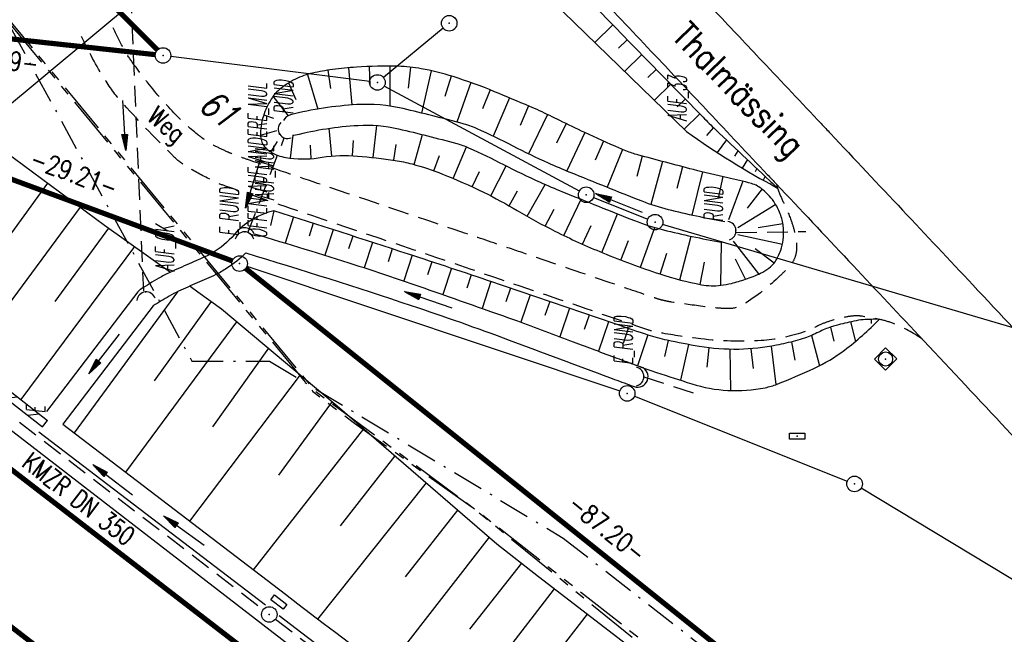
# Model space of a CAD drawing. Extents: x 448150 to 449332, y 437108 to 438384.
# Tile 142 of 172: x 449068 to 449162, y 437456 to 437515. Entities that reach past the tile are written whole.
import ezdxf
from ezdxf.enums import TextEntityAlignment as Align

# ---------------------------------------------------------------- set-up
doc = ezdxf.new("R2010")
doc.units = 0
doc.header["$LTSCALE"] = 2
doc.header["$MEASUREMENT"] = 0
for name, pattern in [('AUSGEZOGEN', [0]), ('BAB-FM2', [2.6, 1.5, -0.5, 0.1, -0.5]), ('GESTRICH-X2', [1.5, 1, -0.5]), ('PHANTOMX2', [5, 2.5, -0.5, 0.5, -0.5, 0.5, -0.5])]:
    doc.linetypes.add(name, pattern=pattern)
doc.layers.get('0').update_dxf_attribs({"linetype": 'AUSGEZOGEN'})
for name, color, linetype in [('212-GRENZL-BAB', 7, 'AUSGEZOGEN'), ('213-ABSTAND', 8, 'AUSGEZOGEN'), ('213-FLSTNR', 8, 'AUSGEZOGEN'), ('213-GRENZL', 8, 'AUSGEZOGEN'), ('213-GRENZL-BAB', 7, 'AUSGEZOGEN'), ('213-GRENZP', 8, 'AUSGEZOGEN'), ('213GRENZP-BAB', 7, 'AUSGEZOGEN'), ('ANMERKUNG', 7, 'CONTINUOUS'), ('BAB_FM', 5, 'BAB-FM2'), ('BOESCHG', 250, 'AUSGEZOGEN'), ('DURCHL', 200, 'GESTRICH-X2'), ('FBRTOP', 250, 'AUSGEZOGEN'), ('KANAL', 7, 'GESTRICH-X2'), ('Lichtwellenleiter COLT', 46, 'PHANTOMX2'), ('Lichtwellenleiter GLH', 46, 'PHANTOMX2'), ('MULDE', 250, 'AUSGEZOGEN'), ('PFEIL', 7, 'CONTINUOUS'), ('PFEILTOP', 200, 'AUSGEZOGEN'), ('Planeinteilung', 250, 'CONTINUOUS'), ('RAHMEN', 7, 'AUSGEZOGEN'), ('Rinne', 200, 'CONTINUOUS'), ('SCHLITZRINNE', 200, 'AUSGEZOGEN'), ('SCHRIFT', 7, 'AUSGEZOGEN'), ('SCHSYMBOL', 200, 'AUSGEZOGEN'), ('STRASSE', 250, 'AUSGEZOGEN'), ('TEXTO', 4, 'CONTINUOUS'), ('WEG', 250, 'GESTRICH-X2')]:
    doc.layers.add(name, color=color, linetype=linetype)
doc.styles.add('ROMANS', font='romans.shx', dxfattribs={"width": 0.8})

# ---------------------------------------------------------------- blocks, each defined once
blk = doc.blocks.new('DL')
at = {"color": 0}
blk.add_arc((-0.311, 0.025), 0.91, 282.5363, 77.4637, dxfattribs=at)
blk.add_point((0.597, 0.003), dxfattribs=at)
blk = doc.blocks.new('30')
at = {"color": 0}
for p, q in [((-0.75, -0.29), (-0.75, 0.293)), ((-0.75, 0.293), (0.753, 0.293)), ((0.753, 0.293), (0.753, -0.29)), ((0.753, -0.29), (-0.75, -0.29))]:
    blk.add_line(p, q, dxfattribs=at)
blk.add_point((0, 0), dxfattribs=at)
blk = doc.blocks.new('GST')
at = {"color": 0}
blk.add_circle((0, 0), 0.75, dxfattribs=at)
blk.add_point((0, 0), dxfattribs=at)
blk = doc.blocks.new('13')
blk.add_lwpolyline([(0.755, 1.218), (-0.748, 1.218), (-0.748, 1.801), (0.755, 1.801)], close=True)
at = {"rotation": 180}
blk.add_blockref('GST', (0, 0), dxfattribs=at)
blk = doc.blocks.new('1135594')
at = {"layer": 'RAHMEN'}
blk.add_line((950, 5), (950, 589), dxfattribs=at)
blk = doc.blocks.new('PFEIL2')
at = {"color": 0}
for p, q in [((0.88, 0.002), (-2.401, -0.012)), ((0.881, -0.271), (0.879, 0.276)), ((0.879, 0.276), (2.429, 0.009)), ((0.911, 0.27), (0.879, 0.265)), ((0.965, 0.261), (0.879, 0.246)), ((1.019, 0.252), (0.879, 0.228)), ((1.073, 0.242), (0.879, 0.209)), ((1.127, 0.233), (0.879, 0.191)), ((1.181, 0.224), (0.879, 0.172)), ((1.235, 0.214), (0.879, 0.154)), ((1.289, 0.205), (0.879, 0.135)), ((1.343, 0.196), (0.879, 0.117)), ((1.397, 0.187), (0.879, 0.098)), ((1.451, 0.177), (0.879, 0.08)), ((1.505, 0.168), (0.879, 0.061)), ((1.559, 0.159), (0.88, 0.043)), ((1.613, 0.149), (0.88, 0.024)), ((1.668, 0.14), (0.88, 0.006)), ((1.722, 0.131), (0.88, -0.013)), ((1.776, 0.121), (0.88, -0.031)), ((1.83, 0.112), (0.88, -0.05)), ((1.884, 0.103), (0.88, -0.068)), ((1.938, 0.094), (0.88, -0.087)), ((1.992, 0.084), (0.88, -0.105)), ((2.046, 0.075), (0.88, -0.124)), ((2.1, 0.066), (0.88, -0.142)), ((2.154, 0.056), (0.88, -0.161)), ((2.208, 0.047), (0.88, -0.179)), ((2.262, 0.038), (0.881, -0.198)), ((2.316, 0.029), (0.881, -0.216)), ((2.37, 0.019), (0.881, -0.235)), ((2.424, 0.01), (0.881, -0.253)), ((2.429, 0.009), (0.881, -0.271))]:
    blk.add_line(p, q, dxfattribs=at)
blk = doc.blocks.new('20')
blk.add_lwpolyline([(-0.754, -0.751), (0.754, -0.751), (0.754, 0.75), (-0.754, 0.75)], close=True)
blk.add_circle((0, 0), 0.676)
blk.add_point((0, 0))

msp = doc.modelspace()

# ---------------------------------------------------------------- hatches: boundary and pattern name
at = {"layer": 'Rinne'}
h = msp.add_hatch(dxfattribs=at)
h.set_pattern_fill('ANSI31', color=256, scale=15, style=0)
h.set_pattern_definition([(7.02, (449061.0472, 437483.8373), (-0.22914, 1.86095), [])])
h.paths.add_polyline_path([(449069.731, 437476.043), (449070.223, 437476.673), (449061.047, 437483.837), (449060.555, 437483.207)])
at = {"layer": 'SCHLITZRINNE'}
h = msp.add_hatch(dxfattribs=at)
h.set_pattern_fill('_USER', color=256, scale=1.5, angle=45, style=0, pattern_type=0)
h.set_pattern_definition([(0.19809, (448696.2442, 437758.0261), (-0.005186, 1.499991), [])])
edge = h.paths.add_edge_path()
edge.add_arc((450103.943, 439168.643), 1992.851, 225.253931, 225.326505)
edge.add_arc((450104.379, 439169.084), 1993.471, 225.326505, 225.685513)
edge.add_arc((450114.112, 439179.052), 2007.404, 225.685514, 226.043274)
edge.add_arc((450116.374, 439181.397), 2010.661, 226.043274, 226.400342)
edge.add_arc((450108.345, 439172.967), 1999.019, 226.400342, 226.758448)
edge.add_arc((450107.359, 439171.918), 1997.58, 226.758448, 227.116898)
edge.add_arc((450114.22, 439179.306), 2007.663, 227.116898, 227.474446)
edge.add_arc((450112.044, 439176.933), 2004.443, 227.474446, 227.83238)
edge.add_arc((450107.824, 439172.273), 1998.156, 227.83238, 228.190877)
edge.add_arc((450107.663, 439172.094), 1997.915, 228.190877, 228.549748)
edge.add_arc((450107.034, 439171.381), 1996.965, 228.549748, 228.908704)
edge.add_arc((450111.572, 439176.585), 2003.869, 228.908704, 229.265964)
edge.add_arc((450119.093, 439185.318), 2015.394, 229.265964, 229.6222)
edge.add_arc((450115.134, 439180.663), 2009.284, 229.6222, 229.979919)
edge.add_arc((450101.808, 439164.793), 1988.56, 229.979919, 230.339497)
edge.add_arc((450135.905, 439205.921), 2041.985, 230.339497, 230.699144)
edge.add_arc((450015.788, 439059.171), 1852.343, 230.699144, 231.076753)
edge.add_arc((450440.038, 439584.513), 2527.6, 231.076753, 231.41321)
edge.add_arc((449605.176, 438538.206), 1189.037, 231.413211, 231.903765)
edge.add_arc((451876.599, 441435.451), 4870.53, 231.903765, 232.054115)
edge.add_arc((449764.385, 438726.671), 1435.572, 232.054115, 232.331051)
edge.add_arc((663048.573, 714993.472), 350453.466, 232.33105148, 232.33182369)
edge.add_arc((452105.708, 441751.773), 5260.885, 232.331837, 232.33814)
edge.add_arc((1083717.784, 1260087.558), 1038995.508, 232.338139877, 232.338829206)
edge.add_arc((362297.748, 325361.769), 141749.668, 52.33595822, 52.34101086, ccw=False)
edge.add_arc((130991.073, 25697.409), 520301.522, 52.33458173, 52.33595822, ccw=False)
edge.add_arc((597397.743, 629905.021), 242982.187, 232.33379622, 232.33674373)
edge.add_arc((1091510.304, 1270060.009), 1051651.236, 232.336743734, 232.337424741)
edge.add_arc((63904.407, -61307.138), 630166.935, 52.33651599, 52.337652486, ccw=False)
edge.add_line((448950.678, 437541.271), (448965.933, 437529.496))
edge.add_arc((450103.943, 439168.643), 1993.351, 225.253931, 225.326505)
edge.add_arc((450104.379, 439169.084), 1993.971, 225.326505, 225.633952)
h = msp.add_hatch(dxfattribs=at)
h.set_pattern_fill('_USER', color=256, scale=1.5, angle=45, style=0, pattern_type=0)
h.set_pattern_definition([(1.0848, (448717.7677, 437736.8698), (-0.0283982, 1.4997312), [])])
edge = h.paths.add_edge_path()
edge.add_arc((450104.379, 439169.084), 1993.971, 225.677136, 225.685513)
edge.add_arc((450114.112, 439179.052), 2007.904, 225.685514, 226.043274)
edge.add_arc((450116.374, 439181.397), 2011.161, 226.043274, 226.348764)
edge.add_arc((450103.943, 439168.643), 1992.851, 225.253931, 225.326505)
edge.add_arc((450104.379, 439169.084), 1993.471, 225.326505, 225.685513)
edge.add_arc((450114.112, 439179.052), 2007.404, 225.685514, 226.043274)
edge.add_arc((450116.374, 439181.397), 2010.661, 226.043274, 226.400342)
edge.add_arc((450108.345, 439172.967), 1999.019, 226.400342, 226.758448)
edge.add_arc((450107.359, 439171.918), 1997.58, 226.758448, 227.116898)
edge.add_arc((450114.22, 439179.306), 2007.663, 227.116898, 227.474446)
edge.add_arc((450112.044, 439176.933), 2004.443, 227.474446, 227.83238)
edge.add_arc((450107.824, 439172.273), 1998.156, 227.83238, 228.190877)
edge.add_arc((450107.663, 439172.094), 1997.915, 228.190877, 228.549748)
edge.add_arc((450107.034, 439171.381), 1996.965, 228.549748, 228.908704)
edge.add_arc((450111.572, 439176.585), 2003.869, 228.908704, 229.265964)
edge.add_arc((450119.093, 439185.318), 2015.394, 229.265964, 229.6222)
edge.add_arc((450115.134, 439180.663), 2009.284, 229.6222, 229.979919)
edge.add_arc((450101.808, 439164.793), 1988.56, 229.979919, 230.339497)
edge.add_arc((450135.905, 439205.921), 2041.985, 230.339497, 230.699144)
edge.add_arc((450015.788, 439059.171), 1852.343, 230.699144, 231.076753)
edge.add_arc((450440.038, 439584.513), 2527.6, 231.076753, 231.41321)
edge.add_arc((449605.176, 438538.206), 1189.037, 231.413211, 231.903765)
edge.add_arc((451876.599, 441435.451), 4870.53, 231.903765, 232.054115)
edge.add_arc((449764.385, 438726.671), 1435.572, 232.054115, 232.331051)
edge.add_arc((663048.573, 714993.472), 350453.466, 232.33105148, 232.33182369)
edge.add_arc((452105.708, 441751.773), 5260.885, 232.331837, 232.33814)
edge.add_arc((1083717.784, 1260087.558), 1038995.508, 232.338139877, 232.338829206)
edge.add_arc((362297.748, 325361.769), 141749.668, 52.33595822, 52.34101086, ccw=False)
edge.add_arc((130991.073, 25697.409), 520301.522, 52.33458173, 52.33595822, ccw=False)
edge.add_arc((597397.743, 629905.021), 242982.187, 232.33379622, 232.33674373)
edge.add_arc((1091510.304, 1270060.009), 1051651.236, 232.336743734, 232.337424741)
edge.add_arc((63904.407, -61307.138), 630166.935, 52.33651599, 52.337652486, ccw=False)
edge.add_line((448950.678, 437541.271), (448965.933, 437529.496))
h = msp.add_hatch(dxfattribs=at)
h.set_pattern_fill('_USER', color=256, scale=1.5, angle=45, style=0, pattern_type=0)
h.set_pattern_definition([(1.92282, (448737.9663, 437717.5835), (-0.05033, 1.4991554), [])])
edge = h.paths.add_edge_path()
edge.add_arc((450116.374, 439181.397), 2011.161, 226.391578, 226.400342)
edge.add_arc((450108.345, 439172.967), 1999.519, 226.400342, 226.758448)
edge.add_arc((450107.359, 439171.918), 1998.08, 226.758448, 227.116898)
edge.add_arc((450114.22, 439179.306), 2008.163, 227.116898, 227.474446)
edge.add_arc((450112.044, 439176.933), 2004.943, 227.474446, 227.83238)
edge.add_arc((450107.824, 439172.273), 1998.656, 227.83238, 228.068653)
edge.add_arc((450103.943, 439168.643), 1992.851, 225.253931, 225.326505)
edge.add_arc((450104.379, 439169.084), 1993.471, 225.326505, 225.685513)
edge.add_arc((450114.112, 439179.052), 2007.404, 225.685514, 226.043274)
edge.add_arc((450116.374, 439181.397), 2010.661, 226.043274, 226.400342)
edge.add_arc((450108.345, 439172.967), 1999.019, 226.400342, 226.758448)
edge.add_arc((450107.359, 439171.918), 1997.58, 226.758448, 227.116898)
edge.add_arc((450114.22, 439179.306), 2007.663, 227.116898, 227.474446)
edge.add_arc((450112.044, 439176.933), 2004.443, 227.474446, 227.83238)
edge.add_arc((450107.824, 439172.273), 1998.156, 227.83238, 228.190877)
edge.add_arc((450107.663, 439172.094), 1997.915, 228.190877, 228.549748)
edge.add_arc((450107.034, 439171.381), 1996.965, 228.549748, 228.908704)
edge.add_arc((450111.572, 439176.585), 2003.869, 228.908704, 229.265964)
edge.add_arc((450119.093, 439185.318), 2015.394, 229.265964, 229.6222)
edge.add_arc((450115.134, 439180.663), 2009.284, 229.6222, 229.979919)
edge.add_arc((450101.808, 439164.793), 1988.56, 229.979919, 230.339497)
edge.add_arc((450135.905, 439205.921), 2041.985, 230.339497, 230.699144)
edge.add_arc((450015.788, 439059.171), 1852.343, 230.699144, 231.076753)
edge.add_arc((450440.038, 439584.513), 2527.6, 231.076753, 231.41321)
edge.add_arc((449605.176, 438538.206), 1189.037, 231.413211, 231.903765)
edge.add_arc((451876.599, 441435.451), 4870.53, 231.903765, 232.054115)
edge.add_arc((449764.385, 438726.671), 1435.572, 232.054115, 232.331051)
edge.add_arc((663048.573, 714993.472), 350453.466, 232.33105148, 232.33182369)
edge.add_arc((452105.708, 441751.773), 5260.885, 232.331837, 232.33814)
edge.add_arc((1083717.784, 1260087.558), 1038995.508, 232.338139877, 232.338829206)
edge.add_arc((362297.748, 325361.769), 141749.668, 52.33595822, 52.34101086, ccw=False)
edge.add_arc((130991.073, 25697.409), 520301.522, 52.33458173, 52.33595822, ccw=False)
edge.add_arc((597397.743, 629905.021), 242982.187, 232.33379622, 232.33674373)
edge.add_arc((1091510.304, 1270060.009), 1051651.236, 232.336743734, 232.337424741)
edge.add_arc((63904.407, -61307.138), 630166.935, 52.33651599, 52.337652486, ccw=False)
edge.add_line((448950.678, 437541.271), (448965.933, 437529.496))
h = msp.add_hatch(dxfattribs=at)
h.set_pattern_fill('_USER', color=256, scale=1.5, angle=45, style=0, pattern_type=0)
h.set_pattern_definition([(5.43336, (448830.8072, 437635.437), (-0.142032, 1.4932605), [])])
edge = h.paths.add_edge_path()
edge.add_arc((450115.134, 439180.663), 2009.784, 229.703318, 229.979919)
edge.add_arc((450101.808, 439164.793), 1989.06, 229.979919, 230.339497)
edge.add_arc((450135.905, 439205.921), 2042.485, 230.339497, 230.699144)
edge.add_arc((450015.788, 439059.171), 1852.843, 230.699144, 231.076753)
edge.add_arc((450440.038, 439584.513), 2528.1, 231.076753, 231.211068)
edge.add_arc((450103.943, 439168.643), 1992.851, 225.253931, 225.326505)
edge.add_arc((450104.379, 439169.084), 1993.471, 225.326505, 225.685513)
edge.add_arc((450114.112, 439179.052), 2007.404, 225.685514, 226.043274)
edge.add_arc((450116.374, 439181.397), 2010.661, 226.043274, 226.400342)
edge.add_arc((450108.345, 439172.967), 1999.019, 226.400342, 226.758448)
edge.add_arc((450107.359, 439171.918), 1997.58, 226.758448, 227.116898)
edge.add_arc((450114.22, 439179.306), 2007.663, 227.116898, 227.474446)
edge.add_arc((450112.044, 439176.933), 2004.443, 227.474446, 227.83238)
edge.add_arc((450107.824, 439172.273), 1998.156, 227.83238, 228.190877)
edge.add_arc((450107.663, 439172.094), 1997.915, 228.190877, 228.549748)
edge.add_arc((450107.034, 439171.381), 1996.965, 228.549748, 228.908704)
edge.add_arc((450111.572, 439176.585), 2003.869, 228.908704, 229.265964)
edge.add_arc((450119.093, 439185.318), 2015.394, 229.265964, 229.6222)
edge.add_arc((450115.134, 439180.663), 2009.284, 229.6222, 229.979919)
edge.add_arc((450101.808, 439164.793), 1988.56, 229.979919, 230.339497)
edge.add_arc((450135.905, 439205.921), 2041.985, 230.339497, 230.699144)
edge.add_arc((450015.788, 439059.171), 1852.343, 230.699144, 231.076753)
edge.add_arc((450440.038, 439584.513), 2527.6, 231.076753, 231.41321)
edge.add_arc((449605.176, 438538.206), 1189.037, 231.413211, 231.903765)
edge.add_arc((451876.599, 441435.451), 4870.53, 231.903765, 232.054115)
edge.add_arc((449764.385, 438726.671), 1435.572, 232.054115, 232.331051)
edge.add_arc((663048.573, 714993.472), 350453.466, 232.33105148, 232.33182369)
edge.add_arc((452105.708, 441751.773), 5260.885, 232.331837, 232.33814)
edge.add_arc((1083717.784, 1260087.558), 1038995.508, 232.338139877, 232.338829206)
edge.add_arc((362297.748, 325361.769), 141749.668, 52.33595822, 52.34101086, ccw=False)
edge.add_arc((130991.073, 25697.409), 520301.522, 52.33458173, 52.33595822, ccw=False)
edge.add_arc((597397.743, 629905.021), 242982.187, 232.33379622, 232.33674373)
edge.add_arc((1091510.304, 1270060.009), 1051651.236, 232.336743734, 232.337424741)
edge.add_arc((63904.407, -61307.138), 630166.935, 52.33651599, 52.337652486, ccw=False)
edge.add_line((448950.678, 437541.271), (448965.933, 437529.496))

# ---------------------------------------------------------------- linework, layer by layer
at = {"layer": '212-GRENZL-BAB', "const_width": 0.5, "flags": 128}
msp.add_lwpolyline([(449073.298, 437512.738), (449042.336, 437516.119)], dxfattribs=at)
at = {"layer": '213-GRENZL'}
for p, q in [((449108.341, 437514.493), (449102.579, 437509.737)), ((449101.255, 437509.354), (449082.084, 437511.767)), ((449121.459, 437498.786), (449102.66, 437508.905)), ((449122.817, 437498.153), (449128.063, 437496.068)), ((449181.211, 437480.273), (449129.479, 437495.577)), ((449089.431, 437491.552), (449125.359, 437479.509)), ((449126.766, 437478.992), (449147.283, 437470.818)), ((449148.622, 437470.152), (449167.758, 437458.598))]:
    msp.add_line(p, q, dxfattribs=at)
at = {"layer": '213-GRENZL-BAB', "const_width": 0.5, "flags": 128}
for points in [[(449080.81, 437512.391), (449017.88, 437575.462)], [(449080.594, 437511.941), (449042.335, 437516.119)], [(449062.033, 437501.67), (449088.016, 437492.051)], [(449156.194, 437437.749), (449089.305, 437491.321)]]:
    msp.add_lwpolyline(points, dxfattribs=at)
at = {"layer": 'BAB_FM'}
msp.add_lwpolyline([(448987.237, 437575.914), (449009.214, 437556.834), (449046.714, 437551.227), (449084.129, 437482.381), (449091.605, 437482.381), (449119.908, 437465.32), (449159.338, 437434.574), (449198.349, 437403.286), (449215.643, 437390.518)], dxfattribs=at)
at = {"layer": 'BOESCHG'}
for p, q in [((449122.946, 437513.126), (449124.689, 437514.812)), ((449125.232, 437512.552), (449126.08, 437513.376)), ((449125.821, 437510.332), (449127.474, 437511.941)), ((449097.223, 437510.438), (449097.495, 437508.676)), ((449099.208, 437510.674), (449099.524, 437507.087)), ((449101.205, 437510.796), (449101.274, 437508.967)), ((449103.204, 437510.829), (449103.184, 437506.979)), ((449105.201, 437510.739), (449104.978, 437508.705)), ((449107.17, 437510.393), (449106.252, 437506.311)), ((449128.064, 437509.722), (449128.87, 437510.509)), ((449095.265, 437510.036), (449096.254, 437506.692)), ((449109.103, 437509.881), (449108.495, 437507.892)), ((449093.447, 437509.217), (449094.144, 437507.601)), ((449111.001, 437509.25), (449109.648, 437505.442)), ((449112.871, 437508.542), (449112.134, 437506.712)), ((449128.695, 437507.539), (449130.268, 437509.079)), ((449091.936, 437507.924), (449093.386, 437506.044)), ((449114.719, 437507.776), (449113.168, 437504.072)), ((449130.9, 437506.897), (449131.669, 437507.651)), ((449116.562, 437506.999), (449115.753, 437505.093)), ((449091.048, 437506.138), (449091.983, 437505.812)), ((449118.383, 437506.173), (449116.571, 437502.364)), ((449131.569, 437504.746), (449133.071, 437506.225)), ((449097.612, 437502.162), (449097.357, 437504.841)), ((449101.6, 437502.009), (449101.955, 437505.105)), ((449120.181, 437505.298), (449119.264, 437503.416)), ((449134.402, 437504.9), (449133.718, 437504.138)), ((449134.49, 437504.816), (449134.491, 437504.816)), ((449090.74, 437504.174), (449092.296, 437504.63)), ((449093.631, 437501.953), (449093.873, 437504.167)), ((449105.54, 437501.342), (449106.339, 437504.23)), ((449121.985, 437504.435), (449120.24, 437500.721)), ((449135.633, 437503.729), (449134.746, 437502.507)), ((449091.735, 437502.542), (449092.384, 437503.579)), ((449095.628, 437501.915), (449095.537, 437503.21)), ((449099.61, 437502.2), (449099.692, 437503.65)), ((449103.584, 437501.752), (449103.803, 437503.27)), ((449109.306, 437500.005), (449110.586, 437503.053)), ((449123.802, 437503.598), (449122.977, 437501.771)), ((449125.632, 437502.792), (449124.128, 437499.147)), ((449135.939, 437503.437), (449135.941, 437503.439)), ((449107.446, 437500.738), (449107.972, 437502.208)), ((449127.528, 437502.161), (449126.998, 437500.187)), ((449136.745, 437502.675), (449136.412, 437502.14)), ((449137.392, 437502.063), (449137.393, 437502.064)), ((449112.932, 437498.319), (449114.416, 437501.207)), ((449129.46, 437501.645), (449128.355, 437497.487)), ((449131.393, 437501.133), (449130.84, 437499.03)), ((449137.654, 437501.815), (449137.145, 437501.008)), ((449138.568, 437500.953), (449138.408, 437500.647)), ((449111.135, 437499.196), (449111.825, 437500.681)), ((449133.329, 437500.632), (449132.294, 437496.46)), ((449135.277, 437500.177), (449134.825, 437498.104)), ((449138.846, 437500.69), (449138.847, 437500.691)), ((449139.358, 437500.209), (449139.187, 437499.827)), ((449070.203, 437499.545), (449065.194, 437492.648)), ((449116.42, 437496.362), (449118.167, 437499.428)), ((449137.226, 437499.73), (449135.828, 437496.019)), ((449139.065, 437498.989), (449137.627, 437497.144)), ((449139.884, 437499.714), (449139.95, 437499.652)), ((449139.95, 437499.652), (449139.93, 437499.516)), ((449140.303, 437499.319), (449140.304, 437499.321)), ((449114.691, 437497.368), (449115.513, 437498.813)), ((449073.353, 437497.234), (449062.547, 437482.666)), ((449119.96, 437494.502), (449121.649, 437497.99)), ((449140.38, 437497.494), (449136.717, 437495.254)), ((449092.014, 437496.893), (449091.696, 437495.48)), ((449093.919, 437496.285), (449093.099, 437493.774)), ((449118.174, 437495.402), (449119.039, 437497.049)), ((449123.612, 437492.87), (449125.14, 437496.589)), ((449076.088, 437495.22), (449070.908, 437488.146)), ((449095.824, 437495.675), (449095.414, 437494.421)), ((449121.774, 437493.658), (449122.585, 437495.472)), ((449127.346, 437491.437), (449128.719, 437495.273)), ((449141.075, 437495.632), (449138.687, 437495.255)), ((449097.728, 437495.063), (449096.923, 437492.597)), ((449099.632, 437494.449), (449099.225, 437493.204)), ((449131.154, 437490.218), (449132.247, 437494.423)), ((449141.024, 437493.642), (449136.737, 437494.557)), ((449078.59, 437493.438), (449067.638, 437478.692)), ((449101.534, 437493.832), (449100.737, 437491.39)), ((449125.471, 437492.132), (449126.191, 437494.009)), ((449135.095, 437489.697), (449135.16, 437493.85)), ((449138.77, 437490.797), (449136.322, 437493.96)), ((449103.436, 437493.214), (449103.029, 437491.967)), ((449105.338, 437492.594), (449104.531, 437490.123)), ((449129.236, 437490.784), (449129.903, 437492.793)), ((449140.219, 437491.826), (449138.404, 437493.217)), ((449107.238, 437491.969), (449106.821, 437490.694)), ((449133.105, 437489.779), (449133.515, 437491.929)), ((449137.468, 437490.279), (449136.509, 437492.231)), ((449109.136, 437491.34), (449108.306, 437488.797)), ((449111.033, 437490.705), (449110.609, 437489.408)), ((449138.584, 437490.712), (449138.583, 437490.714)), ((449112.927, 437490.065), (449112.079, 437487.466)), ((449082.733, 437489.07), (449072.781, 437475.473)), ((449114.821, 437489.421), (449114.377, 437488.117)), ((449116.714, 437488.776), (449115.816, 437486.138)), ((449080.528, 437480.49), (449086.012, 437488.133)), ((449118.607, 437488.13), (449118.149, 437486.785)), ((449120.499, 437487.482), (449119.564, 437484.737)), ((449122.391, 437486.833), (449121.916, 437485.437)), ((449077.747, 437471.677), (449088.462, 437486.188)), ((449124.282, 437486.182), (449123.311, 437483.332)), ((449147.584, 437486.165), (449148.062, 437484.277)), ((449149.568, 437486.412), (449149.596, 437486.017)), ((449126.174, 437485.534), (449125.683, 437484.093)), ((449128.073, 437484.906), (449127.063, 437481.94)), ((449143.815, 437484.854), (449144.586, 437481.938)), ((449145.649, 437485.662), (449145.996, 437484.306)), ((449130.005, 437484.382), (449129.657, 437482.821)), ((449131.966, 437483.984), (449131.198, 437480.548)), ((449139.96, 437483.823), (449140.393, 437480.117)), ((449141.912, 437484.243), (449142.225, 437482.489)), ((449086.126, 437476.063), (449091.528, 437483.619)), ((449133.936, 437483.671), (449133.743, 437481.797)), ((449135.956, 437483.525), (449136.017, 437479.551)), ((449137.984, 437483.574), (449138.194, 437481.66)), ((449083.911, 437466.964), (449094.594, 437481.05)), ((449092.488, 437471.394), (449097.661, 437478.481)), ((449090.071, 437462.255), (449100.691, 437475.871)), ((449098.455, 437466.491), (449103.716, 437473.253)), ((449096.268, 437457.516), (449106.74, 437470.636)), ((449104.691, 437461.587), (449109.765, 437468.018)), ((449102.779, 437452.536), (449112.789, 437465.4)), ((449110.903, 437456.522), (449115.906, 437462.895)), ((449109.192, 437447.631), (449119.063, 437460.439)), ((449117.3, 437451.599), (449122.232, 437457.997))]:
    msp.add_line(p, q, dxfattribs=at)
for points in [[(449091.142, 437549.135, -0.004167), (449097.342, 437543.129, -0.009494), (449110.969, 437529.187, 0.005727), (449133.382, 437505.907, 0.008124), (449134.575, 437504.735, 0.00165), (449140.561, 437499.078)], [(449089.702, 437543.734, 0.010083), (449090.09, 437543.475, -0.005309), (449095.04, 437540.247), (449131.797, 437504.524)], [(448954.691, 437501.956, -0.009019), (448976.82, 437485.783, -0.000877), (448994.474, 437472.337, 0.001124), (449008.265, 437461.845, 0.000367), (449030.897, 437444.731, 0.001371), (449036.972, 437440.171, 0.002262), (449049.18, 437431.144, -0.001268), (449070.999, 437415.078, -0.000443), (449090.542, 437400.583, -0.000825), (449101.007, 437392.781, -0.002277), (449101.56, 437392.363, -0.000041), (449132.439, 437368.815, -0.002303)], [(449154.897, 437352.613, 0.001072), (449139.433, 437364.685, 0.002565), (449132.929, 437369.686, 0.000039), (449101.949, 437393.253, 0.001905), (449101.315, 437393.732, 0.000752), (449089.533, 437402.525, 0.000489), (449071.382, 437416.001, 0.001588), (449050.312, 437431.509, -0.002579), (449037.354, 437441.086, -0.001306), (449030.744, 437446.052, -0.00039), (449008.649, 437462.766, -0.001186), (448994.808, 437473.305, 0.000936), (448977.276, 437486.669, 0.008823), (448955.953, 437502.274, -0.010074)]]:
    msp.add_lwpolyline(points, format="xyb", dxfattribs=at)
for points in [[(449041.235, 437521.941), (449060.059, 437507.076), (449075.717, 437495.484), (449082.055, 437490.971)], [(449082.055, 437490.971), (449082.062, 437490.965)], [(449083.945, 437489.625), (449084.711, 437489.079), (449086.965, 437487.441), (449098.128, 437478.088), (449113.515, 437464.771), (449117.516, 437461.63), (449139.063, 437445.023), (449170.023, 437424.122), (449183.627, 437413.446), (449185.76, 437409.709), (449187.668, 437406.801), (449193.258, 437402.425), (449212.399, 437387.818)]]:
    msp.add_lwpolyline(points, dxfattribs=at)
msp.add_lwpolyline([(449135.095, 437489.697, 0.030183), (449136.108, 437489.881, 0.021919), (449137.468, 437490.279, 0.028276), (449138.918, 437490.866, 0.047211), (449139.725, 437491.345, 0.089756), (449140.317, 437491.966, 0.062151), (449140.864, 437493.073, 0.054473), (449141.095, 437494.081, 0.048335), (449141.119, 437495.246, 0.063526), (449140.871, 437496.447, 0.060748), (449140.312, 437497.601, 0.075108), (449139.149, 437498.92, 0.105654), (449138.038, 437499.509, 0.017262), (449135.753, 437500.074, -0.011995), (449132.457, 437500.853, -0.001733), (449127.087, 437502.279, -0.017393), (449126.557, 437502.441, -0.019631), (449125.328, 437502.92, -0.007056), (449121.984, 437504.434, -0.004764), (449119.578, 437505.593, 0.005851), (449117.616, 437506.532, 0.008287), (449116.679, 437506.948, 0.002317), (449113.299, 437508.366, 0.022122), (449109.285, 437509.823, 0.02988), (449106.216, 437510.588, 0.040378), (449104.024, 437510.816, 0.021961), (449099.977, 437510.732, 0.017335), (449097.666, 437510.501, 0.020793), (449095.759, 437510.163, 0.060991), (449094.097, 437509.577, 0.057812), (449092.539, 437508.564, 0.08453), (449091.764, 437507.663, 0.055263), (449091.008, 437506.019, 0.0942), (449090.746, 437504.058, 0.169074), (449091.173, 437503.019, 0.107934), (449092.061, 437502.37, 0.075513), (449093.569, 437501.961, 0.07016), (449096.686, 437502.041, -0.064469), (449100.075, 437502.167, -0.01332), (449103.709, 437501.735, -0.029367), (449105.336, 437501.399, -0.028489), (449108.264, 437500.431, -0.020311), (449112.217, 437498.68, -0.019744), (449115.481, 437496.909, 0.017755), (449119.103, 437494.926, 0.019354), (449123.716, 437492.828, 0.016739), (449129.21, 437490.794, 0.034226), (449133.224, 437489.757, 0.076173)], format="xyb", close=True, dxfattribs=at)
at = {"layer": 'BOESCHG', "flags": 128}
msp.add_lwpolyline([(449150.354, 437486.414, 0.023066), (449148.81, 437486.375, 0.038771), (449147.9, 437486.238, 0.005376), (449146.209, 437485.829, 0.018402), (449145.721, 437485.686, 0.037306), (449144.523, 437485.185, -0.032727), (449143.163, 437484.601, -0.023196), (449142.279, 437484.334, -0.011431), (449140.453, 437483.917, -0.046549), (449136.816, 437483.521, -0.044636), (449133.011, 437483.802, -0.014193), (449129.935, 437484.398, -0.023218), (449128.086, 437484.902, -0.004857), (449125.187, 437485.87, 0.001164), (449113.121, 437489.999, 0.002918), (449104.985, 437492.709, 0.001836), (449092.014, 437496.893)], format="xyb", dxfattribs=at)
at = {"layer": 'BOESCHG'}
for centre, radius, start, end in [((449176.617, 437566.875), 76.788, 234.29055, 241.99534), ((449093.959, 437489.285), 7.853, 104.33728, 134.95765)]:
    msp.add_arc(centre, radius, start, end, dxfattribs=at)
at = {"layer": 'DURCHL'}
for p, q in [((449078.217, 437517.934), (449079.447, 437489.16)), ((449089.52, 437494.793), (449093.02, 437503.916)), ((449136.552, 437494.783), (449143.297, 437494.886)), ((449127.676, 437480.874), (449133.185, 437479.064))]:
    msp.add_line(p, q, dxfattribs=at)
at = {"layer": 'FBRTOP'}
for points in [[(448922.707, 437586.863, -0.000006), (448932.602, 437579.224, 0.000013), (448942.498, 437571.586, 0.000003), (448952.392, 437563.949, -0.000005), (448962.287, 437556.312, -0.000002), (448991.973, 437533.398, 0.000001), (449021.658, 437510.484, 0), (449059.524, 437481.257, 0), (449100.819, 437449.382, 0.000002), (449140.4, 437418.831, -0.000003), (449179.981, 437388.28, -0.000002), (449197.089, 437375.075, 0.000004)], [(448902.917, 437602.137, 0.000003), (448912.812, 437594.5, -0.000022)], [(448953.441, 437519.874, -0.000001), (448971.045, 437506.285, 0.000001), (449000.731, 437483.372, 0), (449038.595, 437454.145, 0), (449079.892, 437422.27, 0.000002), (449119.473, 437391.719, -0.000003), (449159.054, 437361.168, -0.000001), (449170.118, 437352.627, 0.000004)]]:
    msp.add_lwpolyline(points, format="xyb", dxfattribs=at)
at = {"layer": 'FBRTOP', "const_width": 0.5}
for points in [[(448913.542, 437574.988, -0.000006), (448923.437, 437567.35, 0.000013), (448933.332, 437559.712, 0.000003), (448943.227, 437552.075, -0.000005), (448953.122, 437544.437, -0.000002), (448982.808, 437521.524, 0.000001), (449012.493, 437498.61, 0), (449050.358, 437469.383, 0), (449091.654, 437437.508, 0.000002), (449131.235, 437406.957, -0.000003), (449170.816, 437376.406, -0.000001), (449185.277, 437365.244, 0.000004)], [(448920.886, 437584.504, -0.000006), (448930.781, 437576.866, 0.000013), (448940.677, 437569.227, 0.000003), (448950.572, 437561.59, -0.000005), (448960.466, 437553.953, -0.000002), (448990.152, 437531.039), (449019.838, 437508.125), (449057.703, 437478.898), (449098.999, 437447.023, 0.000002), (449138.58, 437416.472, -0.000003), (449178.161, 437385.922, -0.000002), (449194.742, 437373.122, 0.000004)], [(448901.097, 437599.778, 0.000003), (448910.992, 437592.141, -0.000022)], [(448893.751, 437590.263, 0.000003), (448903.647, 437582.626, -0.000022)], [(448965.933, 437529.496, -0.000001), (448980.363, 437518.357, 0.000001), (449010.049, 437495.444, 0.000001), (449047.914, 437466.217, 0.000001), (449089.21, 437434.342, 0.000002), (449128.791, 437403.791, -0.000003), (449168.372, 437373.24, -0.000001), (449182.127, 437362.622, 0.000004)]]:
    msp.add_lwpolyline(points, format="xyb", dxfattribs=at)
at = {"layer": 'KANAL'}
for p, q in [((449060.375, 437482), (449091, 437458.406)), ((449092.188, 437457.5), (449130.813, 437427.969))]:
    msp.add_line(p, q, dxfattribs=at)
at = {"layer": 'Lichtwellenleiter COLT', "flags": 128}
msp.add_lwpolyline([(448659.361, 437835.396), (448668.132, 437829.071), (448675.787, 437824.126), (448685.034, 437816.399), (448707.69, 437793.318), (448725.457, 437778.29), (448744.096, 437761.363), (448761.357, 437745.153), (448817.297, 437686.934), (448837.365, 437672.417), (448852.442, 437665.478), (448883.386, 437653.906), (448906.675, 437637.299), (448923.155, 437622.302), (448933.12, 437620.67), (448942.93, 437614.42), (448953.22, 437606.47), (448980, 437585.1), (448999.76, 437565.35), (449013.23, 437542.09), (449015.39, 437534.98), (449018.87, 437529.6), (449025.86, 437525.22), (449038.3, 437522.199), (449054.369, 437521.792), (449059.826, 437520.831), (449063.597, 437518.321), (449065.942, 437515.989), (449065.942, 437515.989), (449095.923, 437479.561), (449111.4, 437468.124), (449127.441, 437455.522), (449178.723, 437415.235), (449213.53, 437388.76)], dxfattribs=at)
at = {"layer": 'Lichtwellenleiter GLH', "flags": 128}
msp.add_lwpolyline([(448402.855, 438190.721), (448415.11, 438168.314), (448419.911, 438160.49), (448420.725, 438158.165), (448503.055, 438031.342), (448522.169, 438004.419), (448532.905, 437989.335), (448539.667, 437979.777), (448549.911, 437964.576), (448559.068, 437950.984), (448598.005, 437903.186), (448632.587, 437863.534), (448656.705, 437838.284), (448666.355, 437831.36), (448672.424, 437827.199), (448672.424, 437827.199), (448672.424, 437827.199), (448838.467, 437670.549), (448842.766, 437668.364), (448853.433, 437664.997), (448877.046, 437657.59), (448892.657, 437650.227), (448906.675, 437637.299), (448920.226, 437624.264), (448935.452, 437618.377), (448950.431, 437608.21), (448972.816, 437591.004), (448987.735, 437577.681), (449010.104, 437551.375), (449016.191, 437536.404), (449021.739, 437528.719), (449038.775, 437522.269), (449054.536, 437521.856), (449060.555, 437520.65), (449065.786, 437515.9), (449095.768, 437479.472), (449099.803, 437476.391), (449111.456, 437468.051), (449130.147, 437452.823), (449130.147, 437452.823), (449149.325, 437438.239), (449167.315, 437424.317), (449186.306, 437409.335), (449205.486, 437394.548), (449213.167, 437388.457)], dxfattribs=at)
at = {"layer": 'MULDE'}
for p, q in [((449078.922, 437489.068), (449070.097, 437477.525)), ((449080.404, 437487.714), (449071.686, 437476.31))]:
    msp.add_line(p, q, dxfattribs=at)
for points in [[(449107.415, 437376.841, 0.000009), (449131.747, 437358.942, 0.00096)], [(449106.23, 437375.23, 0.000009), (449130.561, 437357.33, 0.000999)], [(449135.477, 437495.824, -0.016492), (449130.04, 437496.988, -0.033271), (449127.509, 437497.8, -0.002423), (449120.588, 437500.578, -0.007816), (449118.487, 437501.472, -0.015864), (449115.086, 437503.113, 0.016001), (449111.599, 437504.794, 0.03821), (449110.164, 437505.303, 0.008966), (449104.477, 437506.735, 0.071576), (449100.017, 437507.118, 0.047634), (449093.622, 437506.137, 0.229788), (449092.954, 437505.575, -0.047634)], [(449093.804, 437504.169, 0.07789), (449094.112, 437504.197, -0.047634), (449100.131, 437505.122, -0.071576), (449104.023, 437504.787, -0.008966), (449109.642, 437503.373, -0.03821), (449110.789, 437502.966, -0.016001), (449114.16, 437501.34, 0.015864), (449117.675, 437499.644, 0.007816), (449119.834, 437498.726, 0.002423), (449126.773, 437495.94, 0.033271), (449129.557, 437495.047, 0.016492), (449135.123, 437493.856, 0.026702), (449135.229, 437493.843, -0.016492)], [(449090.13, 437494.666, -0.004831), (449099.84, 437491.678, -0.007691), (449105.89, 437489.649, -0.000087), (449115.215, 437486.36, -0.004247), (449115.405, 437486.291, -0.000848), (449120.861, 437484.25, 0.001099), (449125.076, 437482.675, 0.000042), (449126.9, 437481.998, 0.001578), (449126.949, 437481.981, 0.00005), (449126.957, 437481.978, 0.000022), (449126.975, 437481.971, 0.000831), (449126.979, 437481.97, 0.000007), (449127.417, 437481.812, 0.006342), (449128.898, 437481.301, 0.002788), (449132.286, 437480.199, 0.064052), (449135.772, 437479.562, 0.062987), (449139.366, 437479.824, 0.044654), (449140.527, 437480.168, 0.014029), (449144.061, 437481.684, 0.052858), (449147.018, 437483.452, 0.040781), (449150.354, 437486.414)], [(449089.321, 437492.821, -0.049019), (449087.503, 437491.346, -0.041717), (449086.439, 437490.729, -0.010625), (449084.637, 437489.923, 0.010232), (449082.843, 437489.122, 0.021281), (449081.941, 437488.649, 0.010606), (449080.404, 437487.714, 0.011631)], [(449089.321, 437492.822, -0.006737), (449105.258, 437487.752, -0.008915), (449114.705, 437484.417, -0.000319), (449124.374, 437480.802, 0.001642), (449126.259, 437480.103, 0.00157), (449126.298, 437480.089, 0.000116), (449126.741, 437479.93, 0.000116)], [(449071.686, 437476.31), (449093.133, 437459.914, -0.000001), (449131.988, 437430.193), (449158.445, 437409.407, 0.002806), (449171.881, 437398.924, 0.002126), (449193.575, 437382.34, -0.000785), (449199.973, 437377.476, -0.000455)]]:
    msp.add_lwpolyline(points, format="xyb", dxfattribs=at)
at = {"layer": 'MULDE', "flags": 128}
for points in [[(448954.785, 437518.341, 0.000109), (448956.779, 437516.388, 0.000157), (448958.163, 437515.034, 0.000011), (448959.867, 437513.368, 0.000143), (448959.999, 437513.239, 0.042526), (448965.438, 437508.764, -0.013468), (448983.849, 437495.327, -0.000028), (449008.283, 437476.463, 0.000072), (449017.854, 437469.075, 0.000017), (449056.003, 437439.638, -0.000067), (449065.798, 437432.079, -0.000102), (449082.4, 437419.256, -0.000074), (449105.415, 437401.469, -0.000078), (449116.883, 437392.6, 0.000032), (449144.822, 437370.989, 0.000108), (449145.231, 437370.673, 0.000004), (449155.605, 437362.656, 0.005451), (449157.368, 437361.325, 0.002045), (449162.157, 437357.818, 0.002045)], [(448953.385, 437516.913, 0.000109), (448955.38, 437514.959, 0.000157), (448956.765, 437513.604, 0.000011), (448958.469, 437511.938, 0.000143), (448958.601, 437511.809, 0.042526), (448964.303, 437507.117, -0.013468), (448982.627, 437493.743, -0.000028), (449007.06, 437474.88, 0.000072), (449016.632, 437467.491, 0.000017), (449054.781, 437438.055, -0.000067), (449064.576, 437430.495, -0.000102), (449081.178, 437417.674, -0.000074), (449104.191, 437399.887, -0.000078), (449115.659, 437391.018, 0.000032), (449143.598, 437369.407, 0.000108), (449144.008, 437369.09, 0.000004), (449154.383, 437361.074, 0.005451), (449156.18, 437359.716, 0.002045), (449160.983, 437356.2, 0.002045)], [(449088.41, 437494.842, -0.083476), (449086.36, 437492.987, -0.041717), (449085.583, 437492.537, -0.010625), (449083.859, 437491.766, 0.010232), (449081.991, 437490.932, 0.021281), (449080.938, 437490.379, 0.011631), (449079.175, 437489.302, 0.011631)]]:
    msp.add_lwpolyline(points, format="xyb", dxfattribs=at)
at = {"layer": 'MULDE'}
for points in [[(449069.362, 437475.57), (449091.201, 437458.876)], [(449092.538, 437457.853), (449131.108, 437428.351)]]:
    msp.add_lwpolyline(points, dxfattribs=at)
for centre, radius, start, end in [((449089.219, 437494.254), 1, 24.32933, 144.01241), ((449079.825, 437488.343), 1.159, 124.14052, 141.23198), ((449127.079, 437480.871), 1, 250.22768, 70.22768)]:
    msp.add_arc(centre, radius, start, end, dxfattribs=at)
at = {"layer": 'Rinne', "flags": 128}
for points in [[(449061.047, 437483.837), (449070.223, 437476.673)], [(449060.555, 437483.207), (449069.731, 437476.043)]]:
    msp.add_lwpolyline(points, dxfattribs=at)
at = {"layer": 'Rinne'}
msp.add_lwpolyline([(449069.731, 437476.043), (449070.223, 437476.673)], dxfattribs=at)
at = {"layer": 'STRASSE'}
for points in [[(448965.861, 437640.125, -0.007273), (448982.543, 437630.423, -0.002597), (448992.855, 437624.15, -0.002625), (449002.994, 437617.836, -0.008673), (449018.483, 437607.698, -0.007096), (449037.015, 437594.715, -0.00359), (449045.263, 437588.67, -0.003795), (449052.98, 437582.837, -0.008023), (449064.48, 437573.709, -0.00774), (449076.097, 437563.877, -0.007299), (449087.721, 437553.422, -0.008343), (449097.6, 437543.962, -0.003025), (449110.786, 437530.747, -0.005424), (449118.016, 437523.252, -0.000071), (449129.468, 437511.116, -0.000182), (449133.912, 437506.402, -0.000004), (449139.57, 437500.396, -0.000025), (449140.455, 437499.456, -0.000258), (449147.41, 437492.063, -0.000265), (449154.173, 437484.86, -0.000843), (449162.141, 437476.335, 0.000232), (449191.079, 437445.299, 0.000211), (449211.996, 437422.905, 0.000153), (449230.626, 437402.989, 0.003088)], [(449006.795, 437623.869, -0.008673), (449022.491, 437613.595, -0.007096), (449041.189, 437600.496, -0.00359), (449049.519, 437594.391, -0.003795), (449057.323, 437588.493, -0.008023), (449069.002, 437579.223, -0.00774), (449080.787, 437569.248, -0.007299), (449092.566, 437558.654, -0.008343), (449102.617, 437549.029, -0.003025), (449115.864, 437535.753, -0.005424), (449123.201, 437528.147, -0.000071), (449134.655, 437516.009, -0.000182), (449139.102, 437511.291, -0.000004), (449144.759, 437505.287, -0.000025), (449145.646, 437504.345, -0.000258), (449152.605, 437496.948, -0.000266), (449159.374, 437489.738, -0.000843), (449167.359, 437481.195, 0.000232), (449196.292, 437450.164, 0.000211), (449217.204, 437427.775, 0.000156), (449236.116, 437407.558, 0.003088)]]:
    msp.add_lwpolyline(points, format="xyb", dxfattribs=at)
at = {"layer": 'WEG', "flags": 128}
for points in [[(449140.455, 437499.456, 0.003247), (449140.537, 437499.154, 0.0127), (449140.561, 437499.078, 0.032729), (449141.125, 437497.704, -0.026391), (449141.846, 437496.01, -0.030495), (449142.201, 437494.814, -0.033333), (449142.384, 437493.687, -0.081558), (449142.314, 437492.668, -0.090042), (449141.944, 437491.818, -0.04194), (449141.723, 437491.542, -0.011571), (449140.823, 437490.634, -0.05102), (449137.287, 437487.864, -0.148765), (449135.772, 437487.449, -0.013469), (449134.7, 437487.508, -0.012434), (449133.545, 437487.632, -0.003571), (449130.34, 437488.08, -0.020359), (449129.782, 437488.186, -0.005045), (449129.211, 437488.324, -0.018194), (449129.054, 437488.37, -0.001932), (449128.293, 437488.626, -0.000379), (449124.415, 437489.95, -0.000127), (449116.959, 437492.503, 0.000347), (449114.226, 437493.438, 0.000743), (449110.135, 437494.827, -0.000226), (449096.674, 437499.382, -0.000486), (449089.664, 437501.765, -0.002857), (449088.475, 437502.178, -0.013403), (449088.306, 437502.243, -0.00313), (449087.591, 437502.545, -0.01976), (449086.37, 437503.129, -0.023788), (449085.401, 437503.7, -0.01599), (449085.184, 437503.853, -0.006147), (449084.638, 437504.273, -0.033943), (449082.57, 437506.15, -0.023149), (449079.871, 437509.228, -0.007172), (449079.489, 437509.721, -0.002457), (449078.402, 437511.182, -0.032501), (449077.563, 437512.49, -0.02149), (449076.515, 437514.593)], [(449154.499, 437484.512, 0.055922), (449151.731, 437486.004, 0.046481), (449150.354, 437486.414, 0.010444), (449148.604, 437486.725, 0.043486), (449148.177, 437486.754, 0.044707), (449147.238, 437486.652, 0.024657), (449145.58, 437486.234, 0.042935), (449144.442, 437485.777, -0.034218), (449143.026, 437485.179, -0.066504), (449138.99, 437484.368, -0.046871), (449133.165, 437484.533, -0.012074), (449129.253, 437485.109, -0.038748), (449128.057, 437485.411, -0.001521), (449123.4, 437486.997, 0.000695), (449113.219, 437490.482, 0.000952), (449095.678, 437496.423, -0.002029), (449087.455, 437499.227, -0.030499), (449086.22, 437499.74, -0.015286), (449083.861, 437500.984, -0.064348), (449082.458, 437502.038, -0.015895), (449077.553, 437507.136, -0.044768), (449075.748, 437509.535, -0.028318), (449073.481, 437513.698)]]:
    msp.add_lwpolyline(points, format="xyb", dxfattribs=at)

# ---------------------------------------------------------------- block references
at = {"layer": '213-GRENZP', "rotation": 322.3369009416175}
for p in [(449108.919, 437514.97), (449102, 437509.261), (449122.12, 437498.43), (449128.759, 437495.79), (449126.07, 437479.27), (449147.98, 437470.54)]:
    msp.add_blockref('GST', p, dxfattribs=at)
at = {"layer": '213GRENZP-BAB', "rotation": 322.3369009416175}
for p in [(449081.34, 437511.86), (449088.72, 437491.79)]:
    msp.add_blockref('GST', p, dxfattribs=at)
at = {"layer": 'PFEIL', "rotation": 142.3917999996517}
msp.add_blockref('PFEIL2', (449076.501, 437470.938), dxfattribs=at)
at = {"layer": 'PFEILTOP'}
for p, rotation in [((449077.613, 437505.12), 272.838676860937), ((449089.999, 437499.45), 252.6817702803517), ((449125.283, 437497.644), 158.0659216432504), ((449106.905, 437488.306), 160.8344230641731), ((449075.669, 437483.093), 232.1215833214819), ((449083.36, 437466.047), 143.9092467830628)]:
    msp.add_blockref('PFEIL2', p, dxfattribs=dict(at, rotation=rotation))
at = {"layer": 'Planeinteilung', "linetype": 'Continuous', "rotation": 309.7713901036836}
msp.add_blockref('1135594', (448149.704, 437980.018), dxfattribs=at)
at = {"layer": 'SCHSYMBOL'}
for name, p, rotation in [('DL', (449093.074, 437504.613), 213.882549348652), ('DL', (449135.957, 437494.954), 5), ('DL', (449089.219, 437494.254), 90), ('DL', (449079.716, 437488.461), 96.55422323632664), ('20', (449150.975, 437482.59), 225.1355868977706), ('13', (449091.583, 437457.953), 322.3365)]:
    msp.add_blockref(name, p, dxfattribs=dict(at, rotation=rotation))
for name, p in [('DL', (449127.079, 437480.871)), ('30', (449142.445, 437475.142))]:
    msp.add_blockref(name, p, dxfattribs=at)

# ---------------------------------------------------------------- texts
at = {"layer": '213-ABSTAND', "char_height": 1.8, "attachment_point": 5, "style": 'ROMANS'}
for s, insert, rotation in [('-39.99-', (449064.992, 437511.543), 353.7683), ('-29.21-', (449072.782, 437500.523), 339.68554), ('-87.20-', (449124.135, 437466.265), 321.30852)]:
    msp.add_mtext(s, dxfattribs=dict(at, insert=insert, rotation=rotation))
at = {"layer": '213-FLSTNR', "style": 'ROMANS', "oblique": 15, "width": 0.8}
msp.add_text('61', height=2.5, rotation=322.3369, dxfattribs=at).set_placement((449084.599, 437506.808))
at = {"layer": 'ANMERKUNG', "style": 'ROMANS', "oblique": 7, "width": 0.5}
for s, p in [('OFFEN_AUF_ANDERE_MUL', (449091.354, 437494.247)), ('RUND', (449093.867, 437506.167)), ('AUF_33', (449131.797, 437505.524)), ('AUF_MUL', (449092.014, 437497.893)), ('E_RUND', (449088.611, 437494.445)), ('RUND', (449135.3, 437495.84)), ('AUF_OK', (449082.417, 437491.027)), ('E_RUND', (449126.604, 437482.042)), ('E', (449069.977, 437477.358))]:
    msp.add_text(s, height=1.8, rotation=90, dxfattribs=at).set_placement(p)
at = {"layer": 'SCHRIFT', "style": 'ROMANS', "width": 0.8}
msp.add_text('Thalmässing', height=2.5, rotation=314.26081, dxfattribs=at).set_placement((449130.231, 437513.558))
at = {"layer": 'TEXTO', "style": 'ROMANS', "width": 0.75}
msp.add_text('KMZR DN 350', height=1.8, rotation=322.3918, dxfattribs=at).set_placement((449072.667, 437468.389), align=Align.CENTER)
at = {"layer": 'WEG', "style": 'ROMANS', "width": 0.8}
msp.add_text('Weg', height=1.8, rotation=320.17723, dxfattribs=at).set_placement((449079.684, 437505.704))

doc.saveas('drawing.dxf')
